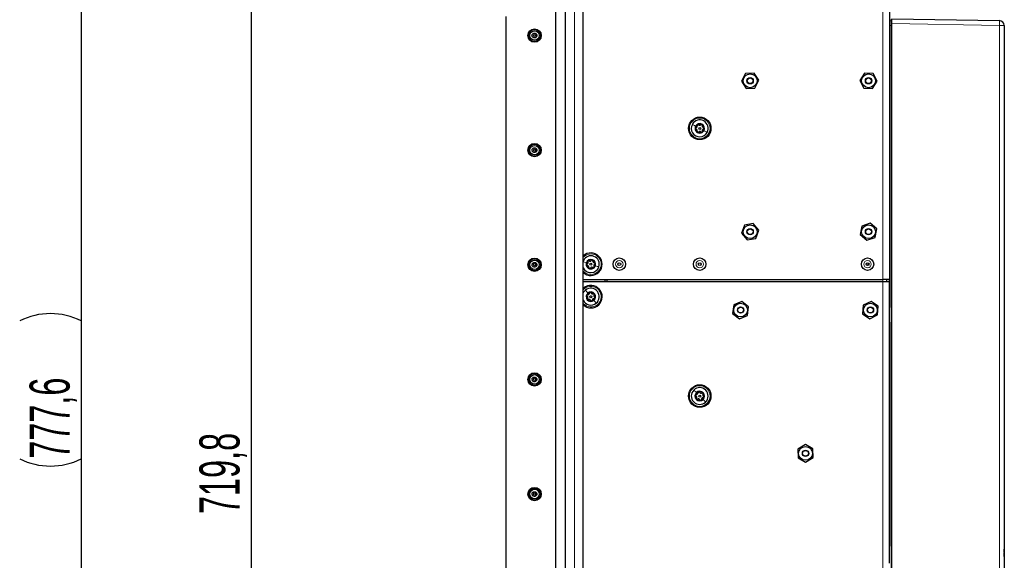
# Model space of a CAD drawing. Header units: millimetres. Extents: x 5 to 418, y 2 to 292.
# Tile 64 of 70: x 171 to 257, y 168 to 215. Entities that reach past the tile are written whole.
import ezdxf

# ---------------------------------------------------------------- set-up
doc = ezdxf.new("R2010")
doc.units = ezdxf.units.MM
doc.layers.add('SLD-0', color=7, linetype='Continuous')
doc.styles.add('SLDTEXTSTYLE1', font='TXT', dxfattribs={"width": 0.605})
doc.dimstyles.new('SLDDIMSTYLE1', dxfattribs={"dimtxt": 3.5, "dimasz": 3.302, "dimexe": 0, "dimexo": 0.0625, "dimgap": 0.875, "dimtad": 1, "dimdec": 1, "dimlfac": 6, "dimrnd": 1e-09, "dimzin": 12, "dimdsep": 46, "dimtxsty": 'SLDTEXTSTYLE1', "dimsah": 1, "dimcen": 0.09, "dimadec": 0, "dimazin": 3, "dimtfac": 1, "dimtofl": 0, "dimtmove": 0, "dimatfit": 3, "dimfxl": 1, "dimfrac": 2, "dimtolj": 1, "dimtzin": 12, "dimarcsym": 0})

# ---------------------------------------------------------------- blocks, each defined once
blk = doc.blocks.new('_D_7')
at = {"layer": 'SLD-0', "color": 7}
for p, q in [((213.858, 238.031), (190.62, 238.031)), ((191.62, 238.031), (191.62, 118.067)), ((212.415, 118.067), (190.62, 118.067))]:
    blk.add_line(p, q, dxfattribs=at)
for points in [[(191.62, 238.031), (191.112, 234.729), (192.128, 234.729)], [(191.62, 118.067), (192.128, 121.369), (191.112, 121.369)]]:
    blk.add_solid(points, dxfattribs=at)
at = {"layer": 'SLD-0', "color": 7, "insert": (187.109, 172.033), "char_height": 3.5, "attachment_point": 1, "rotation": 90, "style": 'SLDTEXTSTYLE1'}
blk.add_mtext('719,8', dxfattribs=at)
blk = doc.blocks.new('_D_8')
at = {"layer": 'SLD-0', "color": 7}
for p, q in [((219.024, 247.673), (175.794, 247.673)), ((176.794, 247.673), (176.794, 118.067)), ((212.415, 118.067), (175.794, 118.067))]:
    blk.add_line(p, q, dxfattribs=at)
for centre, start, end in [((174.108, 183.514), 63.43495, 116.56505), ((174.108, 182.225), 243.43495, 296.56505)]:
    blk.add_arc(centre, 6.006, start, end, dxfattribs=at)
for points in [[(176.794, 247.673), (176.286, 244.371), (177.302, 244.371)], [(176.794, 118.067), (177.302, 121.369), (176.286, 121.369)]]:
    blk.add_solid(points, dxfattribs=at)
at = {"layer": 'SLD-0', "color": 7, "insert": (172.282, 176.854), "char_height": 3.5, "attachment_point": 1, "rotation": 90, "style": 'SLDTEXTSTYLE1'}
blk.add_mtext('777,6', dxfattribs=at)

msp = doc.modelspace()

# ---------------------------------------------------------------- linework, layer by layer
at = {"color": 7, "linetype": 'Continuous', "lineweight": 25}
for p, q in [((219.0245, 247.6726), (219.0245, 101.8392)), ((247.3411, 240.8309), (247.3411, 192.4976)), ((218.1911, 238.0309), (218.1911, 148.1976)), ((220.6078, 141.6936), (220.6078, 225.3182)), ((213.8578, 215.4476), (213.8578, 162.1142)), ((247.3727, 215.0709), (247.4762, 215.0764)), ((247.5078, 214.8277), (247.5078, 215.2108)), ((247.5417, 215.2441), (256.9317, 215.0802)), ((247.5078, 129.0008), (247.5078, 214.8277)), ((257.3411, 214.6636), (257.3411, 144.1004)), ((234.7579, 210.4668), (234.4155, 209.7881)), ((234.4155, 209.7881), (234.832, 209.1522)), ((235.5169, 210.5096), (234.7579, 210.4668)), ((235.9335, 209.8737), (235.5169, 210.5096)), ((235.591, 209.195), (235.9335, 209.8737)), ((245.1524, 210.5029), (244.7482, 209.8591)), ((244.7482, 209.8591), (245.1036, 209.1871)), ((245.912, 210.4747), (245.1524, 210.5029)), ((245.8633, 209.159), (246.2675, 209.8028)), ((246.2675, 209.8028), (245.912, 210.4747)), ((234.832, 209.1522), (235.591, 209.195)), ((245.1036, 209.1871), (245.8633, 209.159)), ((234.6804, 197.2419), (234.4271, 196.5252)), ((235.4277, 197.381), (234.6804, 197.2419)), ((235.9218, 196.8033), (235.4277, 197.381)), ((235.6686, 196.0866), (235.9218, 196.8033)), ((244.9284, 197.1563), (244.792, 196.4084)), ((245.6442, 197.4121), (244.9284, 197.1563)), ((246.2237, 196.9201), (245.6442, 197.4121)), ((246.0873, 196.1722), (246.2237, 196.9201)), ((234.4271, 196.5252), (234.9212, 195.9475)), ((234.9212, 195.9475), (235.6686, 196.0866)), ((244.792, 196.4084), (245.3714, 195.9164)), ((245.3714, 195.9164), (246.0873, 196.1722)), ((220.6078, 192.4976), (246.7578, 192.4976)), ((222.5245, 192.3309), (222.5245, 192.4976)), ((222.6911, 192.3309), (222.6911, 192.4976)), ((247.3411, 192.4976), (246.7578, 192.4976)), ((247.0911, 192.3309), (247.0911, 192.4976)), ((247.3411, 192.3309), (247.3411, 192.4976)), ((220.6078, 192.3309), (246.7578, 192.3309)), ((220.6541, 191.7605), (220.6078, 191.7204)), ((246.7578, 192.3309), (247.3411, 192.3309)), ((247.3411, 190.2476), (247.3411, 192.3309)), ((233.739, 190.2949), (233.6382, 189.5415)), ((234.4419, 190.5844), (233.739, 190.2949)), ((235.0441, 190.1204), (234.4419, 190.5844)), ((234.9433, 189.3669), (235.0441, 190.1204)), ((245.048, 190.2615), (244.9884, 189.5036)), ((245.7341, 190.5888), (245.048, 190.2615)), ((246.3606, 190.1582), (245.7341, 190.5888)), ((246.301, 189.4004), (246.3606, 190.1582)), ((247.3411, 188.5809), (247.3411, 190.2476)), ((233.6382, 189.5415), (234.2404, 189.0774)), ((234.2404, 189.0774), (234.9433, 189.3669)), ((244.9884, 189.5036), (245.6149, 189.0731)), ((245.6149, 189.0731), (246.301, 189.4004)), ((247.3411, 169.4142), (247.3411, 188.5809)), ((257.3578, 181.6969), (257.3411, 181.6969)), ((257.3578, 181.5136), (257.3411, 181.5136)), ((257.3578, 181.4969), (257.3411, 181.4969)), ((257.3578, 181.6969), (257.3578, 181.5136)), ((257.3578, 181.4969), (257.3578, 181.5136)), ((257.3578, 181.4969), (257.3578, 181.3136)), ((257.3578, 181.3136), (257.3411, 181.3136)), ((257.3578, 181.3128), (257.3411, 181.3128)), ((257.3578, 181.3105), (257.3411, 181.3105)), ((239.9965, 178.091), (239.3439, 177.7012)), ((240.6604, 177.7207), (239.9965, 178.091)), ((239.3439, 177.7012), (239.3552, 176.9411)), ((240.6717, 176.9606), (240.6604, 177.7207)), ((239.3552, 176.9411), (240.0191, 176.5708)), ((240.0191, 176.5708), (240.6717, 176.9606)), ((257.3578, 173.7309), (257.3411, 173.7309)), ((257.3578, 173.7309), (257.3578, 173.5642)), ((257.3578, 173.5642), (257.3578, 171.2309)), ((257.3578, 171.0642), (257.3411, 171.0642)), ((257.3578, 171.2309), (257.3578, 171.0642)), ((257.3578, 170.3642), (257.3411, 170.3642)), ((257.3578, 170.3642), (257.3578, 170.2851)), ((257.3578, 170.2851), (257.3578, 168.986)), ((247.3411, 167.7476), (247.3411, 169.4142)), ((257.3578, 168.7485), (257.3411, 168.7485)), ((257.3578, 168.6902), (257.3411, 168.6902)), ((257.3578, 168.7485), (257.3578, 168.986)), ((257.3578, 168.7485), (257.3578, 168.6902)), ((257.3578, 168.3235), (257.3578, 168.6902)), ((257.3578, 168.3235), (257.3411, 168.3235)), ((257.3578, 168.3188), (257.3411, 168.3188)), ((257.3578, 168.0642), (257.3411, 168.0642)), ((257.3578, 168.2897), (257.3578, 168.2309)), ((257.3578, 168.2309), (257.3578, 168.0642))]:
    msp.add_line(p, q, dxfattribs=at)
at = {"color": 7, "linetype": 'Continuous', "lineweight": 18}
for p, q in [((219.8578, 101.8434), (219.8578, 247.6684)), ((246.7578, 240.8309), (246.7578, 192.4976)), ((247.3411, 214.6548), (247.3727, 214.6548)), ((247.4762, 214.6603), (247.3727, 214.6548)), ((247.3727, 214.6548), (247.3727, 190.1125)), ((247.4762, 129.1566), (247.4762, 214.6603)), ((247.4762, 214.6603), (247.5078, 214.6603)), ((247.5078, 214.8277), (247.5429, 214.8277)), ((247.5429, 214.8277), (247.5429, 129.0008)), ((256.9463, 214.6636), (247.5429, 214.8277)), ((256.9463, 144.1004), (256.9463, 214.6636)), ((257.3411, 214.6636), (256.9463, 214.6636)), ((230.8578, 193.9241), (230.8578, 193.7377)), ((245.4993, 193.9296), (245.3989, 193.7093)), ((246.7578, 192.3309), (246.7578, 192.4976)), ((246.7578, 144.8309), (246.7578, 192.3309)), ((247.3411, 190.1125), (247.3727, 190.1125)), ((247.3411, 188.716), (247.3727, 188.716)), ((247.3727, 188.716), (247.3727, 169.2792)), ((257.3578, 173.5642), (257.3411, 173.5642)), ((257.3578, 171.2309), (257.3411, 171.2309)), ((257.3578, 170.2851), (257.3411, 170.2851)), ((247.3411, 169.2792), (247.3727, 169.2792)), ((257.3578, 168.986), (257.3411, 168.986)), ((257.3578, 168.2309), (257.3411, 168.2309))]:
    msp.add_line(p, q, dxfattribs=at)
at = {"color": 7, "linetype": 'Continuous', "lineweight": 25, "flags": 128}
msp.add_lwpolyline([(220.6078, 191.3031), (220.6703, 191.4131), (220.8118, 191.5665)], dxfattribs=at)
at = {"color": 7, "linetype": 'Continuous', "lineweight": 25}
for centre, radius in [((216.3578, 213.7809), 0.5833), ((216.3578, 213.7809), 0.525), ((216.3578, 213.7809), 0.4167), ((216.3578, 213.7809), 0.0978), ((235.1745, 209.8309), 0.6), ((235.1745, 209.8309), 0.275), ((235.1745, 209.8309), 0.25), ((245.5078, 209.8309), 0.6), ((245.5078, 209.8309), 0.275), ((245.5078, 209.8309), 0.25), ((230.7745, 205.6809), 0.9833), ((230.7745, 205.6809), 0.0863), ((216.3578, 203.7809), 0.5833), ((216.3578, 203.7809), 0.525), ((216.3578, 203.7809), 0.4167), ((216.3578, 203.7809), 0.0978), ((235.1745, 196.6642), 0.6), ((235.1745, 196.6642), 0.275), ((235.1745, 196.6642), 0.25), ((245.5078, 196.6642), 0.6), ((245.5078, 196.6642), 0.275), ((245.5078, 196.6642), 0.25), ((216.3578, 193.7809), 0.5833), ((216.3578, 193.7809), 0.525), ((223.7578, 193.8309), 0.5442), ((230.7745, 193.8309), 0.5442), ((245.4245, 193.8309), 0.5442), ((216.3578, 193.7809), 0.4167), ((216.3578, 193.7809), 0.0978), ((221.2745, 193.8309), 0.0863), ((223.7578, 193.8309), 0.125), ((230.7745, 193.8309), 0.125), ((245.4245, 193.8309), 0.125), ((221.2745, 190.9976), 0.0863), ((234.3411, 189.8309), 0.6), ((234.3411, 189.8309), 0.275), ((234.3411, 189.8309), 0.25), ((245.6745, 189.8309), 0.6), ((245.6745, 189.8309), 0.275), ((245.6745, 189.8309), 0.25), ((216.3578, 183.7809), 0.5833), ((216.3578, 183.7809), 0.525), ((216.3578, 183.7809), 0.4167), ((216.3578, 183.7809), 0.0978), ((230.7745, 182.3309), 0.9833), ((230.7745, 182.3309), 0.0863), ((240.0078, 177.3309), 0.6), ((240.0078, 177.3309), 0.275), ((240.0078, 177.3309), 0.25), ((216.3578, 173.7809), 0.5833), ((216.3578, 173.7809), 0.525), ((216.3578, 173.7809), 0.4167), ((216.3578, 173.7809), 0.0978)]:
    msp.add_circle(centre, radius, dxfattribs=at)
at = {"color": 7, "linetype": 'Continuous', "lineweight": 18}
for centre, radius in [((230.7745, 205.6809), 0.9), ((223.7578, 193.8309), 0.3237), ((230.7745, 193.8309), 0.3237), ((245.4245, 193.8309), 0.3237), ((230.7745, 182.3309), 0.9)]:
    msp.add_circle(centre, radius, dxfattribs=at)
at = {"color": 7, "linetype": 'Continuous', "lineweight": 25}
for centre, radius, start, end in [((247.3745, 215.0376), 0.0333, 93, 180), ((247.4745, 215.1096), 0.0333, 273, 360), ((256.9245, 214.6636), 0.4167, 0, 89), ((230.7745, 205.6809), 0.7333, 331.522032, 151.522032), ((230.7745, 205.6809), 0.7333, 151.522032, 331.522032), ((230.7745, 205.6809), 0.4125, 151.522032, 331.522032), ((230.7745, 205.6809), 0.375, 121.522032, 181.522032), ((230.7745, 205.6809), 0.375, 181.522032, 241.522032), ((230.7745, 205.6809), 0.4125, 331.522032, 151.522032), ((230.7745, 205.6809), 0.375, 61.522032, 121.522032), ((230.7745, 205.6809), 0.375, 1.522032, 61.522032), ((230.7745, 205.6809), 0.375, 301.522032, 1.522032), ((230.7745, 205.6809), 0.375, 241.522032, 301.522032), ((221.2745, 193.8309), 0.9833, 227.315089, 132.684911), ((221.2745, 193.8309), 0.7333, 341.522032, 155.380023), ((221.2745, 193.8309), 0.4125, 341.522032, 161.522032), ((221.2745, 193.8309), 0.7333, 204.619977, 341.522032), ((221.2745, 193.8309), 0.4125, 161.522032, 341.522032), ((221.2745, 193.8309), 0.375, 131.522032, 191.522032), ((221.2745, 193.8309), 0.375, 191.522032, 251.522032), ((221.2745, 193.8309), 0.375, 71.522032, 131.522032), ((221.2745, 193.8309), 0.375, 251.522032, 311.522032), ((221.2745, 193.8309), 0.375, 11.522032, 71.522032), ((221.2745, 193.8309), 0.375, 311.522032, 11.522032), ((221.2745, 190.9976), 0.9833, 227.315089, 129.117741), ((221.2745, 190.9976), 0.7333, 309.117741, 129.117741), ((221.2745, 190.9976), 0.4125, 129.117741, 309.117741), ((221.2745, 190.9976), 0.375, 159.117741, 219.117741), ((221.2745, 190.9976), 0.375, 99.117741, 159.117741), ((221.2745, 190.9976), 0.4125, 309.117741, 129.117741), ((221.2745, 190.9976), 0.375, 39.117741, 99.117741), ((221.2745, 190.9976), 0.375, 279.117741, 339.117741), ((221.2745, 190.9976), 0.375, 339.117741, 39.117741), ((221.2745, 190.9976), 0.7333, 204.619977, 309.117741), ((221.2745, 190.9976), 0.375, 219.117741, 279.117741), ((230.7745, 182.3309), 0.7333, 314.466172, 134.466172), ((230.7745, 182.3309), 0.7333, 134.466172, 314.466172), ((230.7745, 182.3309), 0.4125, 134.466172, 314.466172), ((230.7745, 182.3309), 0.375, 164.466172, 224.466172), ((230.7745, 182.3309), 0.375, 104.466172, 164.466172), ((230.7745, 182.3309), 0.4125, 314.466172, 134.466172), ((230.7745, 182.3309), 0.375, 44.466172, 104.466172), ((230.7745, 182.3309), 0.375, 284.466172, 344.466172), ((230.7745, 182.3309), 0.375, 344.466172, 44.466172), ((230.7745, 182.3309), 0.375, 224.466172, 284.466172)]:
    msp.add_arc(centre, radius, start, end, dxfattribs=at)
at = {"color": 7, "linetype": 'Continuous', "lineweight": 18}
for centre, radius, start, end in [((254.9438, 214.8023), 2.0072, 356.037961, 7.958387), ((221.2745, 193.8309), 0.9, 341.522032, 137.794554), ((221.2745, 193.8309), 0.9, 222.205446, 341.522032), ((221.2745, 190.9976), 0.9, 309.117741, 137.794554), ((221.2745, 190.9976), 0.9, 222.205446, 309.117741), ((247.3061, 190.1125), 0.0667, 301.746904, 0), ((247.3061, 188.716), 0.0667, 0, 58.253096), ((247.3061, 169.2792), 0.0667, 301.746904, 0)]:
    msp.add_arc(centre, radius, start, end, dxfattribs=at)
for centre, major_axis, ratio, start_param, end_param in [((247.3745, 214.6538), (-0.0017, 0.4171), 0.0041715, 0.0002011, 1.5682584), ((247.4745, 214.659), (0.0017, 0.4173), 0.0041678, 4.7153639, 6.2834212), ((247.5411, 214.8274), (0.0006, 0.4167), 0.0041852, 4.7132352, 6.2831181)]:
    msp.add_ellipse(centre, major_axis=major_axis, ratio=ratio, start_param=start_param, end_param=end_param, dxfattribs=at)
at = {"color": 7, "linetype": 'Continuous', "lineweight": 25}
for points, knots in [([(216.2793, 213.5887), (216.3039, 213.5831), (216.3532, 213.5721), (216.4287, 213.5875), (216.4938, 213.6251), (216.5408, 213.6818), (216.5643, 213.7484), (216.5635, 213.8166), (216.5404, 213.8796), (216.4977, 213.9324), (216.4385, 213.9701), (216.3678, 213.9878), (216.293, 213.9816), (216.2236, 213.9508), (216.1697, 213.8991), (216.1383, 213.8342), (216.1319, 213.7658), (216.1484, 213.701), (216.1852, 213.6452), (216.2317, 213.6075), (216.2661, 213.5939), (216.2793, 213.5887)], [0, 0, 0, 0, 0.0574648, 0.1149682, 0.17211, 0.2274999, 0.280404, 0.3311541, 0.3810791, 0.4317967, 0.4844768, 0.5394735, 0.5963188, 0.653889, 0.7105644, 0.7647275, 0.815904, 0.8653654, 0.9152487, 0.9672908, 1, 1, 1, 1]), ([(230.4553, 205.7454), (230.4479, 205.7427), (230.4331, 205.7374), (230.4147, 205.7202), (230.4016, 205.6974), (230.4003, 205.6798), (230.3996, 205.671)], [0, 0, 0, 0, 0.24980712, 0.50005507, 0.75030939, 1, 1, 1, 1]), ([(230.3996, 205.671), (230.4008, 205.6622), (230.403, 205.6447), (230.4173, 205.6226), (230.4365, 205.6065), (230.4516, 205.6018), (230.4592, 205.5995)], [0, 0, 0, 0, 0.24985708, 0.49946639, 0.74901135, 1, 1, 1, 1]), ([(230.4553, 205.7454), (230.4713, 205.7515), (230.4952, 205.7605), (230.5216, 205.7859), (230.5379, 205.809), (230.5485, 205.8352), (230.5555, 205.8714), (230.55, 205.8965), (230.5464, 205.9132)], [0, 0, 0, 0, 0.2491679, 0.3743031, 0.4989033, 0.6239875, 0.7497462, 1, 1, 1, 1]), ([(230.559, 205.4368), (230.5618, 205.4536), (230.5659, 205.4788), (230.5571, 205.5145), (230.5453, 205.5401), (230.5278, 205.5623), (230.5, 205.5865), (230.4755, 205.5943), (230.4592, 205.5995)], [0, 0, 0, 0, 0.249201, 0.3743378, 0.4989316, 0.6240084, 0.74976, 1, 1, 1, 1]), ([(230.5784, 206.0006), (230.5714, 205.9952), (230.5574, 205.9845), (230.5454, 205.9611), (230.541, 205.9364), (230.5446, 205.921), (230.5464, 205.9132)], [0, 0, 0, 0, 0.25003302, 0.49963153, 0.74922769, 1, 1, 1, 1]), ([(230.559, 205.4368), (230.5577, 205.429), (230.5549, 205.4135), (230.5606, 205.389), (230.5738, 205.3663), (230.5884, 205.3563), (230.5957, 205.3513)], [0, 0, 0, 0, 0.2498519, 0.4999015, 0.7501147, 1, 1, 1, 1]), ([(230.6708, 205.9896), (230.6647, 205.9946), (230.6527, 206.0048), (230.6286, 206.0121), (230.6023, 206.0121), (230.5864, 206.0044), (230.5784, 206.0006)], [0, 0, 0, 0, 0.2498147, 0.4999078, 0.7501201, 1, 1, 1, 1]), ([(230.6708, 205.9896), (230.684, 205.9788), (230.7038, 205.9626), (230.739, 205.9524), (230.7671, 205.9499), (230.7951, 205.9538), (230.83, 205.9658), (230.849, 205.9831), (230.8616, 205.9946)], [0, 0, 0, 0, 0.24919948, 0.37433619, 0.49893021, 0.62400742, 0.74975934, 1, 1, 1, 1]), ([(230.8782, 205.3723), (230.865, 205.3831), (230.8452, 205.3992), (230.8099, 205.4094), (230.7818, 205.412), (230.7538, 205.408), (230.719, 205.396), (230.7, 205.3787), (230.6873, 205.3672)], [0, 0, 0, 0, 0.2491995, 0.3743362, 0.4989302, 0.6240074, 0.7497593, 1, 1, 1, 1]), ([(230.9533, 206.0105), (230.9451, 206.0139), (230.9288, 206.0207), (230.9026, 206.0194), (230.879, 206.0108), (230.8674, 206), (230.8616, 205.9946)], [0, 0, 0, 0, 0.2499907, 0.4996106, 0.7491271, 1, 1, 1, 1]), ([(230.9899, 205.925), (230.9913, 205.9328), (230.9941, 205.9484), (230.9884, 205.9728), (230.9752, 205.9956), (230.9606, 206.0056), (230.9533, 206.0105)], [0, 0, 0, 0, 0.2498519, 0.4999015, 0.7501147, 1, 1, 1, 1]), ([(230.9705, 205.3613), (230.9776, 205.3666), (230.9916, 205.3774), (231.0036, 205.4007), (231.0079, 205.4255), (231.0044, 205.4409), (231.0026, 205.4486)], [0, 0, 0, 0, 0.250033, 0.4996315, 0.7492277, 1, 1, 1, 1]), ([(230.9899, 205.925), (230.9872, 205.9082), (230.9831, 205.883), (230.9918, 205.8474), (231.0037, 205.8218), (231.0211, 205.7995), (231.049, 205.7753), (231.0734, 205.7675), (231.0897, 205.7623)], [0, 0, 0, 0, 0.24920104, 0.37433782, 0.49893155, 0.62400843, 0.74976002, 1, 1, 1, 1]), ([(231.0936, 205.6164), (231.0777, 205.6104), (231.0538, 205.6013), (231.0273, 205.5759), (231.0111, 205.5528), (231.0005, 205.5266), (230.9935, 205.4904), (230.9989, 205.4653), (231.0026, 205.4486)], [0, 0, 0, 0, 0.2491679, 0.3743031, 0.4989033, 0.6239875, 0.7497462, 1, 1, 1, 1]), ([(231.1493, 205.6909), (231.1482, 205.6996), (231.1459, 205.7172), (231.1317, 205.7392), (231.1125, 205.7554), (231.0973, 205.76), (231.0897, 205.7623)], [0, 0, 0, 0, 0.2498571, 0.4994664, 0.7490114, 1, 1, 1, 1]), ([(231.0936, 205.6164), (231.101, 205.6191), (231.1159, 205.6245), (231.1343, 205.6416), (231.1473, 205.6644), (231.1487, 205.6821), (231.1493, 205.6909)], [0, 0, 0, 0, 0.2498071, 0.5000551, 0.7503094, 1, 1, 1, 1]), ([(230.5957, 205.3513), (230.6038, 205.3479), (230.6201, 205.3411), (230.6464, 205.3424), (230.67, 205.351), (230.6815, 205.3618), (230.6873, 205.3672)], [0, 0, 0, 0, 0.2499907, 0.4996106, 0.7491271, 1, 1, 1, 1]), ([(230.8782, 205.3723), (230.8842, 205.3672), (230.8963, 205.357), (230.9203, 205.3497), (230.9466, 205.3498), (230.9626, 205.3574), (230.9705, 205.3613)], [0, 0, 0, 0, 0.2498147, 0.4999078, 0.7501201, 1, 1, 1, 1]), ([(216.2766, 203.5896), (216.3012, 203.5837), (216.3503, 203.572), (216.4259, 203.5865), (216.4916, 203.6233), (216.5395, 203.6794), (216.5638, 203.7458), (216.5639, 203.8141), (216.5416, 203.8774), (216.4996, 203.9307), (216.441, 203.969), (216.3706, 203.9875), (216.2958, 203.9823), (216.2261, 203.9524), (216.1713, 203.9013), (216.1391, 203.8368), (216.1317, 203.7683), (216.1474, 203.7034), (216.1835, 203.6472), (216.2294, 203.6089), (216.2635, 203.595), (216.2766, 203.5896)], [0, 0, 0, 0, 0.0574397, 0.1149242, 0.1721083, 0.2275841, 0.2805846, 0.3313972, 0.3813233, 0.4319847, 0.4845778, 0.53949, 0.5962817, 0.6538515, 0.7105938, 0.7648725, 0.8161497, 0.8656384, 0.9154682, 0.9674084, 1, 1, 1, 1]), ([(216.2793, 193.5887), (216.3039, 193.5831), (216.3532, 193.5721), (216.4287, 193.5875), (216.4938, 193.6251), (216.5408, 193.6818), (216.5643, 193.7484), (216.5635, 193.8166), (216.5404, 193.8796), (216.4977, 193.9324), (216.4385, 193.9701), (216.3678, 193.9878), (216.293, 193.9816), (216.2236, 193.9508), (216.1697, 193.8991), (216.1383, 193.8342), (216.1319, 193.7658), (216.1484, 193.701), (216.1852, 193.6452), (216.2317, 193.6075), (216.2661, 193.5939), (216.2793, 193.5887)], [0, 0, 0, 0, 0.0574648, 0.1149682, 0.17211, 0.2274999, 0.280404, 0.3311541, 0.3810791, 0.4317967, 0.4844768, 0.5394735, 0.5963188, 0.653889, 0.7105644, 0.7647275, 0.815904, 0.8653654, 0.9152487, 0.9672908, 1, 1, 1, 1]), ([(220.949, 193.839), (220.9421, 193.8351), (220.9285, 193.8272), (220.9133, 193.8071), (220.9044, 193.7824), (220.9062, 193.7648), (220.907, 193.756)], [0, 0, 0, 0, 0.2498071, 0.5000551, 0.7503094, 1, 1, 1, 1]), ([(220.907, 193.756), (220.9097, 193.7476), (220.915, 193.7307), (220.9328, 193.7115), (220.9546, 193.6989), (220.9703, 193.697), (220.9781, 193.696)], [0, 0, 0, 0, 0.2498571, 0.4994664, 0.7490114, 1, 1, 1, 1]), ([(220.949, 193.839), (220.9636, 193.8477), (220.9856, 193.8608), (221.0072, 193.8904), (221.0192, 193.916), (221.0251, 193.9436), (221.0257, 193.9805), (221.016, 194.0043), (221.0095, 194.0201)], [0, 0, 0, 0, 0.2491679, 0.3743031, 0.4989033, 0.6239875, 0.7497462, 1, 1, 1, 1]), ([(221.1047, 193.5531), (221.1045, 193.5701), (221.1041, 193.5957), (221.0893, 193.6293), (221.0732, 193.6524), (221.0522, 193.6713), (221.0206, 193.6903), (220.9951, 193.6937), (220.9781, 193.696)], [0, 0, 0, 0, 0.249201, 0.3743378, 0.4989316, 0.6240084, 0.74976, 1, 1, 1, 1]), ([(221.0259, 194.1117), (221.0199, 194.1052), (221.0079, 194.0922), (221.0002, 194.0671), (221.0002, 194.0419), (221.0064, 194.0274), (221.0095, 194.0201)], [0, 0, 0, 0, 0.250033, 0.4996315, 0.7492277, 1, 1, 1, 1]), ([(221.1188, 194.1169), (221.1119, 194.1208), (221.0983, 194.1287), (221.0733, 194.1318), (221.0474, 194.1271), (221.0331, 194.1168), (221.0259, 194.1117)], [0, 0, 0, 0, 0.2498147, 0.4999078, 0.7501201, 1, 1, 1, 1]), ([(221.1047, 193.5531), (221.1047, 193.5452), (221.1047, 193.5294), (221.1145, 193.5063), (221.1315, 193.4862), (221.1476, 193.4789), (221.1556, 193.4752)], [0, 0, 0, 0, 0.2498519, 0.4999015, 0.7501147, 1, 1, 1, 1]), ([(221.1188, 194.1169), (221.1336, 194.1085), (221.1559, 194.096), (221.1924, 194.0921), (221.2205, 194.0945), (221.2474, 194.1032), (221.2797, 194.1211), (221.2954, 194.1415), (221.3058, 194.155)], [0, 0, 0, 0, 0.2491995, 0.3743362, 0.4989302, 0.6240074, 0.7497593, 1, 1, 1, 1]), ([(221.1556, 193.4752), (221.1643, 193.4733), (221.1815, 193.4695), (221.2071, 193.4753), (221.2289, 193.4879), (221.2384, 193.5005), (221.2431, 193.5068)], [0, 0, 0, 0, 0.2499907, 0.4996106, 0.7491271, 1, 1, 1, 1]), ([(221.4302, 193.545), (221.4153, 193.5533), (221.393, 193.5658), (221.3565, 193.5697), (221.3284, 193.5673), (221.3015, 193.5586), (221.2693, 193.5407), (221.2536, 193.5204), (221.2431, 193.5068)], [0, 0, 0, 0, 0.2491995, 0.3743362, 0.4989302, 0.6240074, 0.7497593, 1, 1, 1, 1]), ([(221.3933, 194.1866), (221.3847, 194.1885), (221.3675, 194.1924), (221.3419, 194.1865), (221.3201, 194.174), (221.3106, 194.1613), (221.3058, 194.155)], [0, 0, 0, 0, 0.2499907, 0.4996106, 0.7491271, 1, 1, 1, 1]), ([(221.4443, 194.1087), (221.4443, 194.1166), (221.4443, 194.1324), (221.4344, 194.1556), (221.4175, 194.1756), (221.4014, 194.1829), (221.3933, 194.1866)], [0, 0, 0, 0, 0.24985187, 0.49990154, 0.75011466, 1, 1, 1, 1]), ([(221.4302, 193.545), (221.437, 193.541), (221.4507, 193.5331), (221.4756, 193.5301), (221.5015, 193.5347), (221.5159, 193.545), (221.5231, 193.5502)], [0, 0, 0, 0, 0.2498147, 0.4999078, 0.7501201, 1, 1, 1, 1]), ([(221.4443, 194.1087), (221.4445, 194.0917), (221.4448, 194.0661), (221.4596, 194.0326), (221.4758, 194.0094), (221.4968, 193.9905), (221.5284, 193.9715), (221.5539, 193.9681), (221.5708, 193.9658)], [0, 0, 0, 0, 0.249201, 0.3743378, 0.4989316, 0.6240084, 0.74976, 1, 1, 1, 1]), ([(221.5231, 193.5502), (221.5291, 193.5567), (221.541, 193.5697), (221.5487, 193.5948), (221.5488, 193.6199), (221.5426, 193.6344), (221.5395, 193.6417)], [0, 0, 0, 0, 0.250033, 0.4996315, 0.7492277, 1, 1, 1, 1]), ([(221.6, 193.8228), (221.5853, 193.8141), (221.5634, 193.801), (221.5417, 193.7714), (221.5297, 193.7459), (221.5239, 193.7182), (221.5232, 193.6813), (221.533, 193.6575), (221.5395, 193.6417)], [0, 0, 0, 0, 0.2491679, 0.3743031, 0.4989033, 0.6239875, 0.7497462, 1, 1, 1, 1]), ([(221.6419, 193.9058), (221.6393, 193.9143), (221.634, 193.9311), (221.6161, 193.9503), (221.5944, 193.9629), (221.5787, 193.9648), (221.5708, 193.9658)], [0, 0, 0, 0, 0.2498571, 0.4994664, 0.7490114, 1, 1, 1, 1]), ([(221.6, 193.8228), (221.6068, 193.8267), (221.6205, 193.8346), (221.6356, 193.8547), (221.6445, 193.8794), (221.6428, 193.897), (221.6419, 193.9058)], [0, 0, 0, 0, 0.24980712, 0.50005507, 0.75030939, 1, 1, 1, 1]), ([(220.9241, 191.1313), (220.9218, 191.1227), (220.9173, 191.1057), (220.922, 191.0799), (220.9336, 191.0576), (220.9459, 191.0475), (220.952, 191.0425)], [0, 0, 0, 0, 0.2498571, 0.4994664, 0.7490114, 1, 1, 1, 1]), ([(221.004, 191.1789), (220.9961, 191.1792), (220.9804, 191.1799), (220.9568, 191.171), (220.9361, 191.1549), (220.9281, 191.1391), (220.9241, 191.1313)], [0, 0, 0, 0, 0.2498071, 0.5000551, 0.7503094, 1, 1, 1, 1]), ([(220.9823, 190.854), (220.9912, 190.8685), (221.0046, 190.8903), (221.0101, 190.9265), (221.0089, 190.9547), (221.0012, 190.982), (220.9847, 191.0149), (220.9651, 191.0315), (220.952, 191.0425)], [0, 0, 0, 0, 0.249201, 0.3743378, 0.4989316, 0.6240084, 0.74976, 1, 1, 1, 1]), ([(220.9823, 190.854), (220.978, 190.8473), (220.9695, 190.834), (220.9655, 190.8092), (220.969, 190.7832), (220.9787, 190.7684), (220.9835, 190.761)], [0, 0, 0, 0, 0.2498519, 0.4999015, 0.7501147, 1, 1, 1, 1]), ([(221.004, 191.1789), (221.021, 191.1784), (221.0466, 191.1776), (221.0807, 191.191), (221.1046, 191.2062), (221.1243, 191.2264), (221.1446, 191.2572), (221.1491, 191.2825), (221.1521, 191.2993)], [0, 0, 0, 0, 0.2491679, 0.3743031, 0.4989033, 0.6239875, 0.7497462, 1, 1, 1, 1]), ([(221.2151, 191.3678), (221.2065, 191.3656), (221.1894, 191.361), (221.1695, 191.3439), (221.156, 191.3227), (221.1534, 191.3071), (221.1521, 191.2993)], [0, 0, 0, 0, 0.250033, 0.4996315, 0.7492277, 1, 1, 1, 1]), ([(221.2962, 191.3224), (221.2926, 191.3294), (221.2853, 191.3434), (221.2659, 191.3594), (221.2415, 191.3693), (221.2239, 191.3683), (221.2151, 191.3678)], [0, 0, 0, 0, 0.2498147, 0.4999078, 0.7501201, 1, 1, 1, 1]), ([(221.2962, 191.3224), (221.3043, 191.3075), (221.3165, 191.2849), (221.3452, 191.2621), (221.3702, 191.249), (221.3976, 191.242), (221.4344, 191.2398), (221.4585, 191.2486), (221.4746, 191.2544)], [0, 0, 0, 0, 0.2491995, 0.3743362, 0.4989302, 0.6240074, 0.7497593, 1, 1, 1, 1]), ([(221.5449, 190.8163), (221.5279, 190.8168), (221.5024, 190.8175), (221.4682, 190.8041), (221.4444, 190.789), (221.4246, 190.7688), (221.4043, 190.738), (221.3998, 190.7127), (221.3968, 190.6958)], [0, 0, 0, 0, 0.2491679, 0.3743031, 0.4989033, 0.6239875, 0.7497462, 1, 1, 1, 1]), ([(221.5654, 191.2342), (221.5592, 191.2404), (221.5467, 191.2529), (221.5219, 191.2617), (221.4968, 191.2628), (221.482, 191.2572), (221.4746, 191.2544)], [0, 0, 0, 0, 0.2499907, 0.4996106, 0.7491271, 1, 1, 1, 1]), ([(221.5667, 191.1412), (221.5578, 191.1267), (221.5443, 191.1049), (221.5389, 191.0686), (221.5401, 191.0404), (221.5477, 191.0132), (221.5642, 190.9802), (221.5839, 190.9637), (221.597, 190.9527)], [0, 0, 0, 0, 0.249201, 0.3743378, 0.4989316, 0.6240084, 0.74976, 1, 1, 1, 1]), ([(221.5449, 190.8163), (221.5528, 190.816), (221.5686, 190.8153), (221.5921, 190.8241), (221.6129, 190.8402), (221.6209, 190.856), (221.6248, 190.8639)], [0, 0, 0, 0, 0.2498071, 0.5000551, 0.7503094, 1, 1, 1, 1]), ([(221.5667, 191.1412), (221.5709, 191.1478), (221.5794, 191.1611), (221.5835, 191.186), (221.58, 191.212), (221.5703, 191.2268), (221.5654, 191.2342)], [0, 0, 0, 0, 0.2498519, 0.4999015, 0.7501147, 1, 1, 1, 1]), ([(221.6248, 190.8639), (221.6271, 190.8725), (221.6317, 190.8895), (221.6269, 190.9153), (221.6153, 190.9376), (221.6031, 190.9476), (221.597, 190.9527)], [0, 0, 0, 0, 0.24985708, 0.49946639, 0.74901135, 1, 1, 1, 1]), ([(220.9835, 190.761), (220.9898, 190.7547), (221.0023, 190.7422), (221.027, 190.7335), (221.0521, 190.7324), (221.0669, 190.738), (221.0743, 190.7408)], [0, 0, 0, 0, 0.2499907, 0.4996106, 0.7491271, 1, 1, 1, 1]), ([(221.2527, 190.6727), (221.2446, 190.6877), (221.2325, 190.7102), (221.2038, 190.7331), (221.1788, 190.7461), (221.1514, 190.7532), (221.1146, 190.7553), (221.0904, 190.7466), (221.0743, 190.7408)], [0, 0, 0, 0, 0.2491995, 0.3743362, 0.4989302, 0.6240074, 0.7497593, 1, 1, 1, 1]), ([(221.2527, 190.6727), (221.2564, 190.6657), (221.2637, 190.6517), (221.2831, 190.6358), (221.3074, 190.6258), (221.3251, 190.6268), (221.3339, 190.6273)], [0, 0, 0, 0, 0.2498147, 0.4999078, 0.7501201, 1, 1, 1, 1]), ([(221.3339, 190.6273), (221.3424, 190.6296), (221.3595, 190.6342), (221.3795, 190.6512), (221.393, 190.6724), (221.3955, 190.688), (221.3968, 190.6958)], [0, 0, 0, 0, 0.250033, 0.4996315, 0.7492277, 1, 1, 1, 1]), ([(216.1413, 183.7326), (216.1482, 183.7135), (216.1625, 183.6734), (216.2078, 183.6239), (216.2686, 183.5883), (216.3409, 183.5734), (216.416, 183.583), (216.4836, 183.6171), (216.5342, 183.6709), (216.562, 183.7365), (216.5653, 183.805), (216.5459, 183.8693), (216.5064, 183.9242), (216.4498, 183.9649), (216.3806, 183.9863), (216.3059, 183.9845), (216.2349, 183.9578), (216.1775, 183.9093), (216.1422, 183.8461), (216.1317, 183.7841), (216.1386, 183.7473), (216.1413, 183.7326)], [0, 0, 0, 0, 0.0462874, 0.0970437, 0.1503276, 0.2062289, 0.2636369, 0.3209525, 0.3767225, 0.4300675, 0.4811167, 0.5310646, 0.5815388, 0.6338251, 0.6884291, 0.7450151, 0.8025623, 0.85952, 0.9142009, 0.9658494, 1, 1, 1, 1]), ([(230.4132, 182.4313), (230.4117, 182.4226), (230.4087, 182.4052), (230.4159, 182.38), (230.4295, 182.3589), (230.4426, 182.35), (230.4492, 182.3456)], [0, 0, 0, 0, 0.2498571, 0.4994664, 0.7490114, 1, 1, 1, 1]), ([(230.4883, 182.4862), (230.4804, 182.4858), (230.4646, 182.485), (230.442, 182.474), (230.4229, 182.456), (230.4164, 182.4396), (230.4132, 182.4313)], [0, 0, 0, 0, 0.2498071, 0.5000551, 0.7503094, 1, 1, 1, 1]), ([(230.4969, 182.1607), (230.5045, 182.176), (230.5158, 182.1989), (230.5178, 182.2355), (230.514, 182.2635), (230.5039, 182.2899), (230.4844, 182.3212), (230.4633, 182.3358), (230.4492, 182.3456)], [0, 0, 0, 0, 0.249201, 0.3743378, 0.4989316, 0.6240084, 0.74976, 1, 1, 1, 1]), ([(230.4883, 182.4862), (230.5053, 182.4873), (230.5308, 182.4889), (230.5636, 182.5055), (230.5859, 182.5228), (230.6037, 182.5447), (230.621, 182.5773), (230.6231, 182.6029), (230.6245, 182.6199)], [0, 0, 0, 0, 0.2491679, 0.3743031, 0.4989033, 0.6239875, 0.7497462, 1, 1, 1, 1]), ([(230.6808, 182.694), (230.6725, 182.6909), (230.6559, 182.6848), (230.6376, 182.666), (230.6262, 182.6436), (230.6251, 182.6278), (230.6245, 182.6199)], [0, 0, 0, 0, 0.250033, 0.4996315, 0.7492277, 1, 1, 1, 1]), ([(230.7659, 182.6564), (230.7616, 182.663), (230.753, 182.6763), (230.7322, 182.6903), (230.707, 182.698), (230.6895, 182.6953), (230.6808, 182.694)], [0, 0, 0, 0, 0.2498147, 0.4999078, 0.7501201, 1, 1, 1, 1]), ([(230.7659, 182.6564), (230.7753, 182.6422), (230.7895, 182.6209), (230.8202, 182.6009), (230.8463, 182.5902), (230.8742, 182.5858), (230.9111, 182.587), (230.9343, 182.598), (230.9498, 182.6053)], [0, 0, 0, 0, 0.2491995, 0.3743362, 0.4989302, 0.6240074, 0.7497593, 1, 1, 1, 1]), ([(231.0421, 182.5936), (231.0353, 182.5992), (231.0217, 182.6105), (230.9962, 182.6169), (230.9711, 182.6157), (230.9569, 182.6087), (230.9498, 182.6053)], [0, 0, 0, 0, 0.2499907, 0.4996106, 0.7491271, 1, 1, 1, 1]), ([(231.052, 182.5011), (231.0445, 182.4858), (231.0332, 182.4629), (231.0311, 182.4263), (231.0349, 182.3983), (231.0451, 182.3719), (231.0646, 182.3407), (231.0857, 182.326), (231.0997, 182.3162)], [0, 0, 0, 0, 0.249201, 0.3743378, 0.4989316, 0.6240084, 0.74976, 1, 1, 1, 1]), ([(231.052, 182.5011), (231.0556, 182.5081), (231.0628, 182.5222), (231.0646, 182.5473), (231.0586, 182.5729), (231.0476, 182.5867), (231.0421, 182.5936)], [0, 0, 0, 0, 0.24985187, 0.49990154, 0.75011466, 1, 1, 1, 1]), ([(231.0607, 182.1756), (231.0685, 182.176), (231.0843, 182.1768), (231.1069, 182.1878), (231.1261, 182.2058), (231.1326, 182.2223), (231.1358, 182.2305)], [0, 0, 0, 0, 0.2498071, 0.5000551, 0.7503094, 1, 1, 1, 1]), ([(231.1358, 182.2305), (231.1373, 182.2392), (231.1402, 182.2566), (231.1331, 182.2819), (231.1194, 182.303), (231.1063, 182.3118), (231.0997, 182.3162)], [0, 0, 0, 0, 0.2498571, 0.4994664, 0.7490114, 1, 1, 1, 1]), ([(230.4969, 182.1607), (230.4933, 182.1537), (230.4861, 182.1396), (230.4844, 182.1146), (230.4903, 182.089), (230.5013, 182.0751), (230.5069, 182.0682)], [0, 0, 0, 0, 0.2498519, 0.4999015, 0.7501147, 1, 1, 1, 1]), ([(230.5069, 182.0682), (230.5137, 182.0626), (230.5273, 182.0513), (230.5527, 182.0449), (230.5778, 182.0462), (230.592, 182.0531), (230.5991, 182.0566)], [0, 0, 0, 0, 0.2499907, 0.4996106, 0.7491271, 1, 1, 1, 1]), ([(230.7831, 182.0054), (230.7736, 182.0196), (230.7595, 182.0409), (230.7288, 182.061), (230.7026, 182.0717), (230.6747, 182.0761), (230.6379, 182.0748), (230.6146, 182.0639), (230.5991, 182.0566)], [0, 0, 0, 0, 0.2491995, 0.3743362, 0.4989302, 0.6240074, 0.7497593, 1, 1, 1, 1]), ([(230.7831, 182.0054), (230.7874, 181.9988), (230.7959, 181.9856), (230.8168, 181.9715), (230.8419, 181.9639), (230.8594, 181.9665), (230.8682, 181.9678)], [0, 0, 0, 0, 0.2498147, 0.4999078, 0.7501201, 1, 1, 1, 1]), ([(230.8682, 181.9678), (230.8764, 181.9709), (230.893, 181.977), (230.9113, 181.9958), (230.9228, 182.0182), (230.9239, 182.034), (230.9244, 182.0419)], [0, 0, 0, 0, 0.250033, 0.4996315, 0.7492277, 1, 1, 1, 1]), ([(231.0607, 182.1756), (231.0437, 182.1745), (231.0181, 182.1729), (230.9854, 182.1564), (230.9631, 182.1391), (230.9453, 182.1171), (230.928, 182.0846), (230.9258, 182.0589), (230.9244, 182.0419)], [0, 0, 0, 0, 0.2491679, 0.3743031, 0.4989033, 0.6239875, 0.7497462, 1, 1, 1, 1]), ([(216.1413, 173.7326), (216.1482, 173.7135), (216.1625, 173.6734), (216.2078, 173.6239), (216.2686, 173.5883), (216.3409, 173.5734), (216.416, 173.583), (216.4836, 173.6171), (216.5342, 173.6709), (216.562, 173.7365), (216.5653, 173.805), (216.5459, 173.8693), (216.5064, 173.9242), (216.4498, 173.9649), (216.3806, 173.9863), (216.3059, 173.9845), (216.2349, 173.9578), (216.1775, 173.9093), (216.1422, 173.8461), (216.1317, 173.7841), (216.1386, 173.7473), (216.1413, 173.7326)], [0, 0, 0, 0, 0.0462874, 0.0970437, 0.1503276, 0.2062289, 0.2636369, 0.3209525, 0.3767225, 0.4300675, 0.4811167, 0.5310646, 0.5815388, 0.6338251, 0.6884291, 0.7450151, 0.8025623, 0.85952, 0.9142009, 0.9658494, 1, 1, 1, 1])]:
    msp.add_open_spline(points, degree=3, knots=knots, dxfattribs=at)
at = {"color": 7, "linetype": 'Continuous', "lineweight": 18}
for points in [[(230.1299, 206.0306), (230.1695, 206.0091), (230.2488, 205.966), (230.3575, 205.9071), (230.4119, 205.8776)], [(231.4191, 205.3312), (231.3794, 205.3528), (231.3001, 205.3958), (231.1914, 205.4547), (231.1371, 205.4842)], [(221.97, 193.5985), (221.9272, 193.6128), (221.8416, 193.6414), (221.7244, 193.6806), (221.6657, 193.7002)], [(220.8118, 191.5665), (220.8403, 191.5315), (220.8972, 191.4615), (220.9752, 191.3656), (221.0142, 191.3176)], [(221.7371, 190.4286), (221.7087, 190.4636), (221.6518, 190.5336), (221.5737, 190.6296), (221.5347, 190.6775)], [(230.2608, 182.8543), (230.2924, 182.8221), (230.3556, 182.7577), (230.4422, 182.6694), (230.4855, 182.6253)], [(231.2882, 181.8076), (231.2566, 181.8398), (231.1934, 181.9042), (231.1067, 181.9924), (231.0634, 182.0365)]]:
    msp.add_open_spline(points, degree=3, dxfattribs=at)
msp.add_open_spline([(220.6078, 194.0537), (220.6418, 194.0423), (220.7189, 194.0166), (220.8243, 193.9814), (220.8832, 193.9617)], degree=3, knots=[0, 0, 0, 0, 0.4407954, 1, 1, 1, 1], dxfattribs=at)

# ---------------------------------------------------------------- dimensions: what is measured, and where the dimension line sits
at = {"layer": 'SLD-0', "color": 7}
dim = msp.add_linear_dim(base=(176.7942, 118.0666), p1=(219.0245, 247.6726), p2=(212.4145, 118.0666), angle=90, text='(<>)', dimstyle='SLDDIMSTYLE1', dxfattribs=at)
dim.commit()
dim.dimension.update_dxf_attribs({"geometry": '_D_8', "text_midpoint": (176.7942, 182.8696), "dimtype": 160})
dim = msp.add_linear_dim(base=(191.6205, 118.0666), p1=(213.8578, 238.0309), p2=(212.4145, 118.0666), angle=90, dimstyle='SLDDIMSTYLE1', dxfattribs=at)
dim.commit()
dim.dimension.update_dxf_attribs({"geometry": '_D_7', "text_midpoint": (191.6205, 178.0487), "dimtype": 160})

doc.saveas('drawing.dxf')
